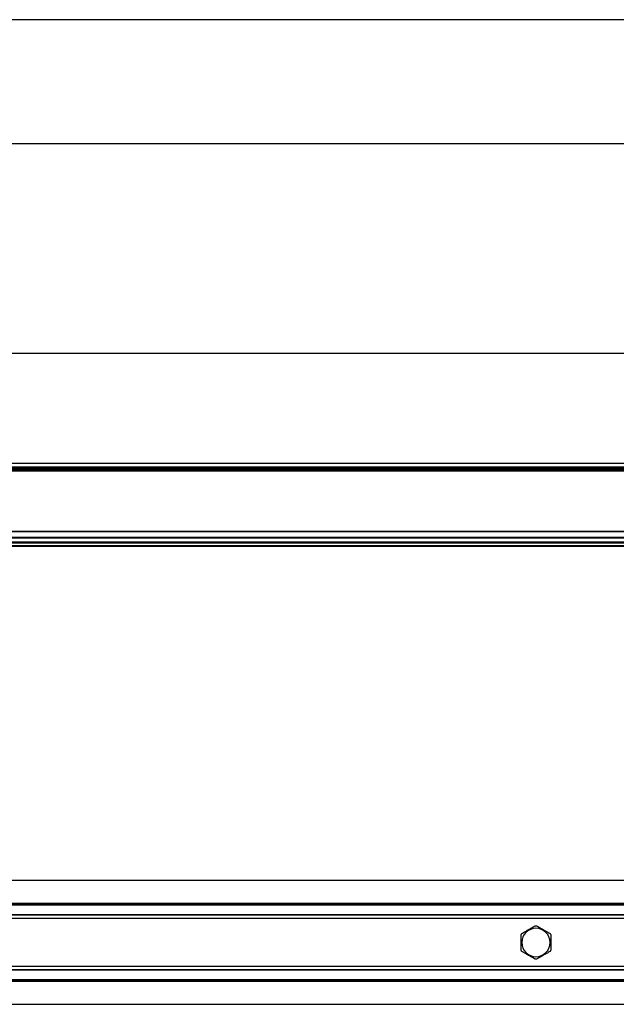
# Model space of a CAD drawing. Header units: millimetres. Extents: x -791 to 2610, y 405 to 804.
# Tile 7 of 16: x -43 to 198, y 405 to 804. Entities that reach past the tile are written whole.
import ezdxf

# ---------------------------------------------------------------- set-up
doc = ezdxf.new("R2010")
doc.units = ezdxf.units.MM

# ---------------------------------------------------------------- blocks, each defined once
blk = doc.blocks.new('Drawing View1')
at = {"color": 7, "linetype": 'Continuous', "lineweight": 25}
for p, q in [((-2, 28.5), (-898, 28.5)), ((-898, -21.5), (-2, -21.5))]:
    blk.add_line(p, q, dxfattribs=at)
blk = doc.blocks.new('Drawing View2')
at = {"color": 7, "linetype": 'Continuous', "lineweight": 25}
for p, q in [((858.56, 84.26), (-37.44, 84.26)), ((858.56, 39.84), (-37.44, 39.84)), ((858.56, 38.28), (-37.44, 38.28)), ((858.56, 37.76), (-37.44, 37.76)), ((858.56, 36.76), (-37.44, 36.76)), ((410.56, 37.26), (-35.44, 37.26)), ((848.56, 37.26), (410.56, 37.26)), ((858.56, 12.34), (-37.44, 12.34)), ((858.56, 12.2), (-37.44, 12.2)), ((725.56, 9.82), (95.56, 9.82)), ((725.56, 9.68), (95.56, 9.68)), ((725.56, 7.96), (95.56, 7.96)), ((725.56, 7.76), (95.56, 7.76)), ((725.56, 7.56), (95.56, 7.56)), ((725.56, 6.46), (95.56, 6.46)), ((725.56, 6.26), (95.56, 6.26))]:
    blk.add_line(p, q, dxfattribs=at)
blk = doc.blocks.new('Drawing View4')
at = {"color": 7, "linetype": 'Continuous', "lineweight": 25}
for p, q in [((795.48, 28.5), (-100.52, 28.5)), ((662.48, 19.24), (32.48, 19.24)), ((662.48, 18.75), (32.48, 18.75)), ((662.48, 18.55), (32.48, 18.55)), ((662.48, 14.7), (32.48, 14.7)), ((662.48, 14.5), (32.48, 14.5)), ((662.48, 13.26), (32.48, 13.26)), ((341.73, 3.5), (341.48, 3.5)), ((353.22, 3.5), (353.48, 3.5)), ((662.48, -6.26), (32.48, -6.26)), ((662.48, -7.5), (32.48, -7.5)), ((662.48, -7.7), (32.48, -7.7)), ((662.48, -11.55), (32.48, -11.55)), ((662.48, -11.75), (32.48, -11.75)), ((662.48, -12.24), (32.48, -12.24)), ((-100.52, -21.5), (795.48, -21.5))]:
    blk.add_line(p, q, dxfattribs=at)
for start, end in [(0, 180), (180, 0)]:
    blk.add_arc((347.48, 3.5), 5.74, start, end, dxfattribs=at)
for points, knots in [([(341.73, 7.11), (342.22, 7.4), (343.2, 7.96), (344.69, 8.82), (346.06, 9.61), (346.83, 10.06), (347.22, 10.28)], [0, 0, 0, 0, 0.278716, 0.55734, 0.777863, 1, 1, 1, 1]), ([(347.22, 10.28), (347.31, 10.28), (347.49, 10.28), (347.66, 10.28), (347.73, 10.28)], [0, 0, 0, 0, 0.5600001, 1, 1, 1, 1]), ([(347.73, 10.28), (348.23, 9.99), (349.21, 9.43), (350.71, 8.56), (352.07, 7.77), (352.83, 7.33), (353.22, 7.11)], [0, 0, 0, 0, 0.2806, 0.560511, 0.780114, 1, 1, 1, 1]), ([(341.48, 6.66), (341.52, 6.75), (341.61, 6.9), (341.7, 7.05), (341.73, 7.11)], [0, 0, 0, 0, 0.559993, 1, 1, 1, 1]), ([(341.48, 3.5), (341.48, 4.12), (341.48, 5.22), (341.48, 6.22), (341.48, 6.66)], [0, 0, 0, 0, 0.559393, 1, 1, 1, 1]), ([(353.22, 7.11), (353.26, 7.03), (353.35, 6.88), (353.44, 6.73), (353.48, 6.66)], [0, 0, 0, 0, 0.560008, 1, 1, 1, 1]), ([(353.48, 6.66), (353.48, 6.1), (353.48, 5.08), (353.48, 3.98), (353.48, 3.5)], [0, 0, 0, 0, 0.560073, 1, 1, 1, 1]), ([(341.48, 0.34), (341.48, 0.9), (341.48, 1.92), (341.48, 3.02), (341.48, 3.5)], [0, 0, 0, 0, 0.560073, 1, 1, 1, 1]), ([(341.73, -0.11), (341.69, -0.03), (341.6, 0.12), (341.51, 0.27), (341.48, 0.34)], [0, 0, 0, 0, 0.560008, 1, 1, 1, 1]), ([(353.48, 0.34), (353.43, 0.25), (353.34, 0.1), (353.25, -0.05), (353.22, -0.11)], [0, 0, 0, 0, 0.559993, 1, 1, 1, 1]), ([(353.48, 3.5), (353.48, 2.88), (353.48, 1.78), (353.48, 0.78), (353.48, 0.34)], [0, 0, 0, 0, 0.559393, 1, 1, 1, 1]), ([(347.22, -3.28), (346.72, -2.99), (345.74, -2.43), (344.24, -1.56), (342.88, -0.77), (342.12, -0.33), (341.73, -0.11)], [0, 0, 0, 0, 0.2806, 0.560511, 0.780114, 1, 1, 1, 1]), ([(347.73, -3.28), (347.64, -3.28), (347.46, -3.28), (347.29, -3.28), (347.22, -3.28)], [0, 0, 0, 0, 0.56, 1, 1, 1, 1]), ([(353.22, -0.11), (352.73, -0.4), (351.75, -0.96), (350.26, -1.82), (348.89, -2.61), (348.12, -3.06), (347.73, -3.28)], [0, 0, 0, 0, 0.278716, 0.55734, 0.777863, 1, 1, 1, 1])]:
    blk.add_open_spline(points, degree=3, knots=knots, dxfattribs=at)

msp = doc.modelspace()

# ---------------------------------------------------------------- block references
at = {"color": 7, "linetype": 'Continuous', "lineweight": 25}
for name, p in [('Drawing View1', (615.96, 775.05)), ('Drawing View2', (-244.6, 584.28)), ('Drawing View4', (-181.52, 426.9))]:
    msp.add_blockref(name, p, dxfattribs=at)

doc.saveas('drawing.dxf')
